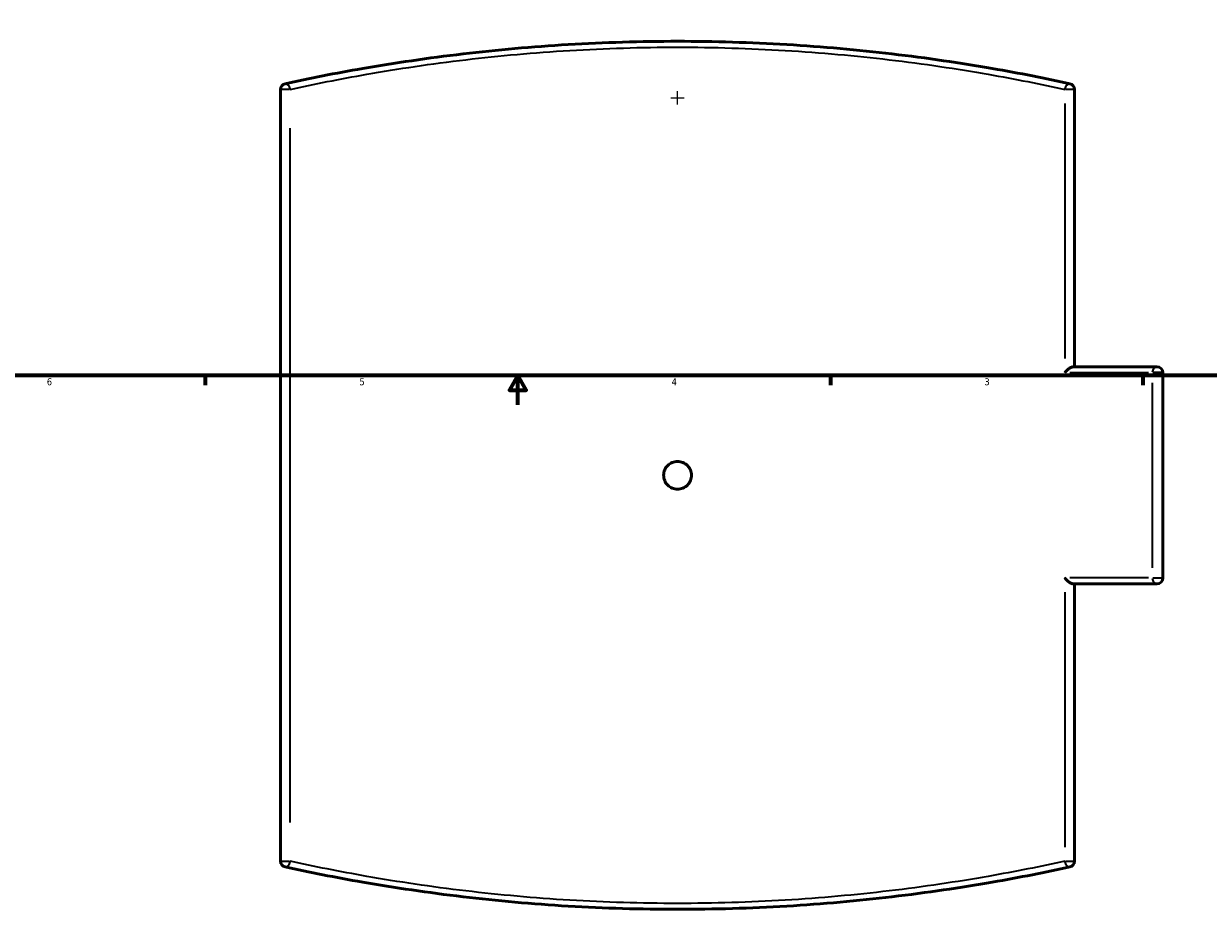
# Model space of a CAD drawing. Header units: inches. Extents: x -5.8 to 56, y -6.3 to 37.
# Tile 3 of 9: x 10.3 to 26.4, y -6.3 to 5.8. Entities that reach past the tile are written whole.
import ezdxf

# ---------------------------------------------------------------- set-up
doc = ezdxf.new("R2010")
doc.units = ezdxf.units.IN
doc.header["$MEASUREMENT"] = 0
for name, color, linetype, lineweight in [('Border (ANSI)', 7, 'Continuous', 70), ('Dimension (ANSI)', 7, 'Continuous', 25), ('Visible (ANSI)', 7, 'Continuous', 50), ('Visible Narrow (ANSI)', 7, 'Continuous', 35)]:
    doc.layers.add(name, color=color, linetype=linetype, lineweight=lineweight)
doc.styles.add('Note Text (ANSI)', font='tahoma.ttf')
doc.dimstyles.new('Default (ANSI)', dxfattribs={"dimtxt": 0.094488, "dimasz": 0.098425, "dimexe": 0.125, "dimexo": 0.0625, "dimgap": 0.031496, "dimtad": 0, "dimtih": 1, "dimtoh": 1, "dimrnd": 1e-08, "dimzin": 4, "dimdsep": 46, "dimtxsty": 'Note Text (ANSI)', "dimcen": 0.09, "dimdle": 0.393701, "dimclrd": 256, "dimclre": 256, "dimclrt": 5, "dimadec": 0, "dimazin": 1, "dimtfac": 1, "dimtofl": 0, "dimtmove": 0, "dimatfit": 3, "dimfxl": 1, "dimtolj": 1, "dimtzin": 4, "dimlwd": -1, "dimlwe": -1, "dimarcsym": 0})

# ---------------------------------------------------------------- blocks, each defined once
blk = doc.blocks.new('Borders Default Border')
at = {"layer": 'Border (ANSI)'}
for p, q in [((12.75, 1), (12.75, 0.866)), ((21.25, 1), (21.25, 0.866)), ((25.5, 1), (25.5, 0.866))]:
    blk.add_line(p, q, dxfattribs=at)
at = {"layer": 'Border (ANSI)', "flags": 128}
for points in [[(0.5, 1), (0.5, 21), (33.5, 21), (33.5, 1), (0.5, 1)], [(17, 0.6), (17, 1), (16.885, 0.8), (17.115, 0.8), (17, 1)]]:
    blk.add_lwpolyline(points, dxfattribs=at)
at = {"layer": 'Border (ANSI)', "color": 5, "true_color": 0x0000ff, "char_height": 0.0945, "attachment_point": 7, "style": 'Note Text (ANSI)'}
for s, insert in [('6', (10.595, 0.864)), ('5', (14.847, 0.864)), ('4', (19.092, 0.866)), ('3', (23.346, 0.864))]:
    blk.add_mtext(s, dxfattribs=dict(at, insert=insert))
blk = doc.blocks.new('*D7')
at = {"layer": 'Defpoints', "color": 0, "transparency": 16777216}
for p in [(16.331, 12.217), (22.012, -2.665)]:
    blk.add_point(p, dxfattribs=at)
at = {"layer": 'Dimension (ANSI)', "transparency": 16777216}
for p, q in [((15.129, 15.035), (15.255, 15.035)), ((15.255, 15.035), (16.296, 12.309)), ((19.172, 4.686), (19.172, 4.866)), ((19.082, 4.776), (19.262, 4.776))]:
    blk.add_line(p, q, dxfattribs=at)
blk.add_solid([(16.311, 12.315), (16.281, 12.303), (16.331, 12.217)], dxfattribs=at)
at = {"layer": 'Dimension (ANSI)', "color": 5, "transparency": 16777216, "insert": (14.685, 15.086), "char_height": 0.0945, "attachment_point": 1, "style": 'Note Text (ANSI)'}
blk.add_mtext('\\A1;∅15.93', dxfattribs=at)

msp = doc.modelspace()

# ---------------------------------------------------------------- linework, layer by layer
at = {"layer": 'Visible (ANSI)'}
for p, q in [((13.772, 4.89), (13.772, -5.611)), ((24.572, 1.116), (24.572, 4.89)), ((25.692, 1.116), (24.552, 1.116)), ((25.772, -1.757), (25.772, 1.037)), ((24.552, -1.836), (25.692, -1.836)), ((24.572, -5.611), (24.572, -1.836))]:
    msp.add_line(p, q, dxfattribs=at)
for centre, start, end in [((13.851, 4.89), 102.3342, 180), ((24.492, 4.89), 0, 77.6658), ((25.692, 1.037), 0, 90), ((25.692, -1.757), 270, 0), ((13.851, -5.611), 180, 257.6658), ((24.492, -5.611), 282.3342, 0)]:
    msp.add_arc(centre, 0.0796, start, end, dxfattribs=at)
for points, knots in [([(24.509, 4.968), (24.18, 5.04), (23.826, 5.111), (23.022, 5.25), (22.564, 5.318), (21.626, 5.428), (21.146, 5.472), (20.168, 5.53), (19.67, 5.545), (19.172, 5.545), (18.674, 5.545), (18.175, 5.53), (17.197, 5.472), (16.718, 5.428), (15.78, 5.318), (15.322, 5.25), (14.518, 5.111), (14.164, 5.04), (13.834, 4.968)], [5.54603, 5.54603, 5.54603, 5.54603, 8.928013, 8.928013, 12.83202, 12.83202, 16.61656, 16.61656, 20.401105, 20.401105, 20.401105, 24.185649, 24.185649, 27.970189, 27.970189, 31.874197, 31.874197, 35.25617, 35.25617, 35.25617, 35.25617]), ([(24.44, 1.037), (24.44, 1.037), (24.44, 1.037), (24.45, 1.051), (24.463, 1.065), (24.488, 1.087), (24.5, 1.095), (24.518, 1.106), (24.527, 1.11), (24.541, 1.115), (24.547, 1.116), (24.552, 1.116)], [-0.0008968, -0.0008968, -0.0008968, -0.0008968, 0, 0, 0.1535094, 0.1535094, 0.2739813, 0.2739813, 0.3637163, 0.3637163, 0.4361061, 0.4361061, 0.4361061, 0.4361061]), ([(19.361, -0.36), (19.361, -0.384), (19.356, -0.409), (19.337, -0.456), (19.322, -0.477), (19.289, -0.51), (19.267, -0.525), (19.221, -0.544), (19.196, -0.549), (19.148, -0.549), (19.123, -0.544), (19.076, -0.525), (19.055, -0.51), (19.021, -0.477), (19.007, -0.456), (18.988, -0.409), (18.983, -0.384), (18.983, -0.336), (18.988, -0.311), (19.007, -0.264), (19.021, -0.243), (19.055, -0.21), (19.076, -0.195), (19.123, -0.176), (19.148, -0.171), (19.196, -0.171), (19.221, -0.176), (19.267, -0.195), (19.289, -0.21), (19.322, -0.243), (19.337, -0.264), (19.356, -0.311), (19.361, -0.336), (19.361, -0.36)], [0, 0, 0, 0, 0.180817, 0.180817, 0.361634, 0.361634, 0.542451, 0.542451, 0.723268, 0.723268, 0.904084, 0.904084, 1.084901, 1.084901, 1.265718, 1.265718, 1.446535, 1.446535, 1.627352, 1.627352, 1.808169, 1.808169, 1.988986, 1.988986, 2.169803, 2.169803, 2.35062, 2.35062, 2.531436, 2.531436, 2.712253, 2.712253, 2.89307, 2.89307, 2.89307, 2.89307]), ([(24.44, -1.757), (24.44, -1.757), (24.44, -1.757), (24.45, -1.771), (24.463, -1.785), (24.488, -1.807), (24.5, -1.815), (24.518, -1.827), (24.527, -1.831), (24.541, -1.835), (24.547, -1.836), (24.552, -1.836)], [-0.7452193, -0.7452193, -0.7452193, -0.7452193, -0.7444861, -0.7444861, -0.6189935, -0.6189935, -0.5205089, -0.5205089, -0.4471513, -0.4471513, -0.3879733, -0.3879733, -0.3879733, -0.3879733]), ([(13.834, -5.688), (14.164, -5.76), (14.518, -5.831), (15.322, -5.971), (15.78, -6.038), (16.718, -6.149), (17.197, -6.192), (18.175, -6.25), (18.674, -6.265), (19.172, -6.265), (19.67, -6.265), (20.168, -6.25), (21.146, -6.192), (21.626, -6.149), (22.564, -6.038), (23.022, -5.971), (23.826, -5.831), (24.18, -5.76), (24.509, -5.688)], [3.603041, 3.603041, 3.603041, 3.603041, 6.985014, 6.985014, 10.889022, 10.889022, 14.673562, 14.673562, 18.458106, 18.458106, 18.458106, 22.242651, 22.242651, 26.027191, 26.027191, 29.931198, 29.931198, 33.313181, 33.313181, 33.313181, 33.313181])]:
    msp.add_open_spline(points, degree=3, knots=knots, dxfattribs=at)
at = {"layer": 'Visible Narrow (ANSI)'}
for p, q in [((13.897, 4.89), (13.772, 4.89)), ((24.571, 4.89), (24.447, 4.89)), ((24.44, 4.698), (24.44, 1.229)), ((13.904, -5.085), (13.904, 4.365)), ((24.506, 1.037), (25.575, 1.037)), ((25.771, 1.037), (25.634, 1.037)), ((25.628, 0.897), (25.628, -1.617)), ((25.575, -1.757), (24.506, -1.757)), ((25.634, -1.757), (25.771, -1.757)), ((24.44, -1.949), (24.44, -5.418)), ((13.772, -5.611), (13.897, -5.611)), ((24.447, -5.611), (24.571, -5.611))]:
    msp.add_line(p, q, dxfattribs=at)
for centre, major_axis, ratio, start_param, end_param in [((13.851, 4.89), (-0.017, 0.0778), 0.65267, 4.656261, 6.197558), ((24.492, 4.89), (0.017, 0.0778), 0.65267, 0.085628, 1.626924), ((25.692, 1.037), (0, 0.0796), 0.810565, 0.07854, 1.492257), ((25.692, -1.757), (0, -0.0796), 0.810565, 4.790929, 6.204645), ((13.851, -5.611), (-0.017, -0.0778), 0.65267, 0.085628, 1.626924), ((24.492, -5.611), (0.017, -0.0778), 0.65267, 4.656261, 6.197558)]:
    msp.add_ellipse(centre, major_axis=major_axis, ratio=ratio, start_param=start_param, end_param=end_param, dxfattribs=at)
for points, knots in [([(13.904, 4.89), (14.229, 4.962), (14.578, 5.032), (15.372, 5.172), (15.824, 5.239), (16.75, 5.349), (17.223, 5.392), (18.188, 5.45), (18.68, 5.465), (19.172, 5.465), (19.664, 5.465), (20.155, 5.45), (21.12, 5.392), (21.594, 5.349), (22.52, 5.239), (22.971, 5.172), (23.765, 5.032), (24.114, 4.962), (24.44, 4.89)], [-35.25617, -35.25617, -35.25617, -35.25617, -31.874197, -31.874197, -27.970189, -27.970189, -24.185649, -24.185649, -20.401105, -20.401105, -20.401105, -16.61656, -16.61656, -12.83202, -12.83202, -8.928013, -8.928013, -5.54603, -5.54603, -5.54603, -5.54603]), ([(24.44, -5.611), (24.114, -5.682), (23.765, -5.752), (22.971, -5.892), (22.52, -5.959), (21.594, -6.069), (21.12, -6.112), (20.155, -6.17), (19.664, -6.185), (19.172, -6.185), (18.68, -6.185), (18.188, -6.17), (17.223, -6.112), (16.75, -6.069), (15.824, -5.959), (15.372, -5.892), (14.578, -5.752), (14.229, -5.682), (13.904, -5.611)], [-33.313181, -33.313181, -33.313181, -33.313181, -29.931198, -29.931198, -26.027191, -26.027191, -22.242651, -22.242651, -18.458106, -18.458106, -18.458106, -14.673562, -14.673562, -10.889022, -10.889022, -6.985014, -6.985014, -3.603041, -3.603041, -3.603041, -3.603041])]:
    msp.add_open_spline(points, degree=3, knots=knots, dxfattribs=at)

# ---------------------------------------------------------------- block references
msp.add_blockref('Borders Default Border', (0, 0))

# ---------------------------------------------------------------- dimensions: what is measured, and where the dimension line sits
at = {"layer": 'Dimension (ANSI)'}
dim = msp.add_diameter_dim_2p(p1=(22.012, -2.665), p2=(16.331, 12.217), dimstyle='Default (ANSI)', override={"dimgap": 0.031496, "dimdec": 2, "dimlfac": 0.999996, "dimtol": 0, "dimlim": 0, "dimtp": 0, "dimtm": 0, "dimtdec": 2}, dxfattribs=at)
dim.commit()
dim.dimension.update_dxf_attribs({"geometry": '*D7', "text_midpoint": (14.891, 15.035), "dimtype": 163})

doc.saveas('drawing.dxf')
